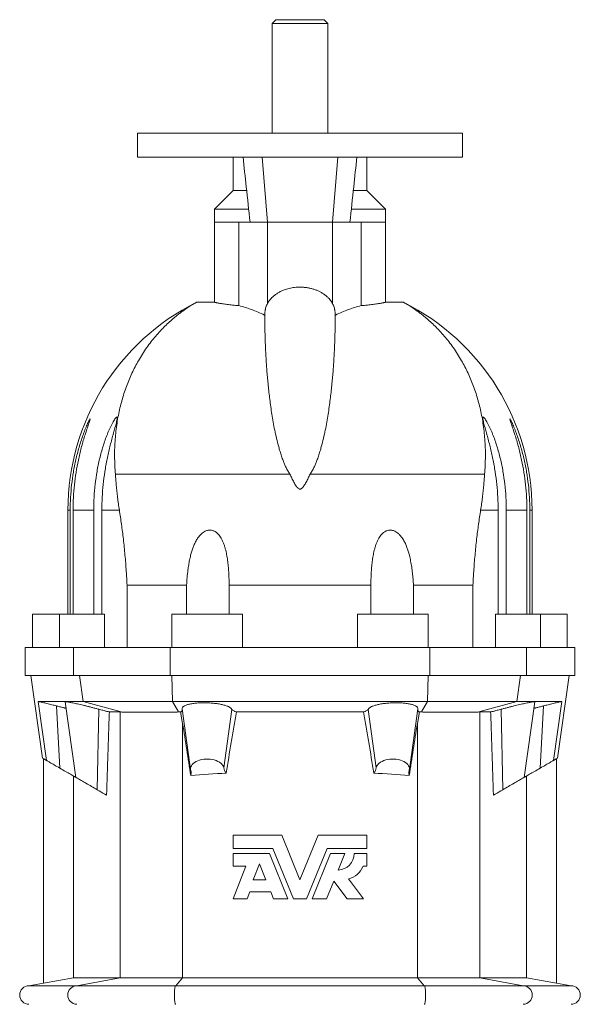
# Model space of a CAD drawing. Header units: millimetres. Extents: x -701 to 697, y 5 to 1881.
# Tile 4 of 6: x -552 to -250, y 1351 to 1881. Entities that reach past the tile are written whole.
import ezdxf

# ---------------------------------------------------------------- set-up
doc = ezdxf.new("R2010")
doc.units = ezdxf.units.MM

msp = doc.modelspace()

# ---------------------------------------------------------------- linework, layer by layer
at = {"color": 7, "linetype": 'Continuous', "lineweight": 15}
for p, q in [((-413.9, 1880.81), (-415.9, 1878.81)), ((-415.9, 1878.81), (-415.9, 1819.81)), ((-390.36, 1878.81), (-415.9, 1878.81)), ((-391.76, 1880.81), (-413.9, 1880.81)), ((-387.9, 1880.81), (-391.76, 1880.81)), ((-385.9, 1878.81), (-390.36, 1878.81)), ((-385.9, 1878.81), (-387.9, 1880.81)), ((-385.9, 1819.81), (-385.9, 1878.81)), ((-488.4, 1819.81), (-488.4, 1806.81)), ((-488.4, 1819.81), (-313.4, 1819.81)), ((-313.4, 1806.81), (-313.4, 1819.81)), ((-488.4, 1806.81), (-313.4, 1806.81)), ((-436.9, 1806.81), (-436.9, 1788.81)), ((-364.9, 1788.81), (-364.9, 1806.81)), ((-436.9, 1788.81), (-446.9, 1778.81)), ((-436.9, 1788.81), (-429.63, 1788.81)), ((-372.15, 1788.81), (-364.9, 1788.81)), ((-354.9, 1778.81), (-364.9, 1788.81)), ((-446.9, 1778.81), (-446.9, 1771.81)), ((-446.9, 1778.81), (-428.58, 1778.81)), ((-373.21, 1778.81), (-354.9, 1778.81)), ((-354.9, 1771.81), (-354.9, 1778.81)), ((-446.9, 1771.81), (-446.9, 1728.75)), ((-433.85, 1726.88), (-433.85, 1771.81)), ((-433.85, 1771.81), (-427.81, 1771.81)), ((-418.45, 1771.81), (-427.81, 1771.81)), ((-383.34, 1771.81), (-418.45, 1771.81)), ((-373.98, 1771.81), (-383.34, 1771.81)), ((-367.94, 1771.81), (-373.98, 1771.81)), ((-367.94, 1726.88), (-367.94, 1771.81)), ((-354.9, 1728.75), (-354.9, 1771.81)), ((-456.67, 1728.68), (-446.9, 1728.75)), ((-345.12, 1728.68), (-354.9, 1728.75)), ((-420.08, 1721.81), (-419.89, 1721.81)), ((-381.71, 1721.81), (-381.9, 1721.81)), ((-500.33, 1636.17), (-406.31, 1636.17)), ((-301.46, 1636.17), (-395.48, 1636.17)), ((-525.9, 1616.81), (-525.9, 1560.81)), ((-524.66, 1560.81), (-524.66, 1616.81)), ((-523.14, 1616.81), (-523.14, 1560.81)), ((-512.01, 1560.81), (-512.01, 1616.81)), ((-507.63, 1616.81), (-507.63, 1560.81)), ((-294.16, 1616.81), (-294.16, 1560.81)), ((-289.78, 1560.81), (-289.78, 1616.81)), ((-278.65, 1616.81), (-278.65, 1560.81)), ((-277.13, 1560.81), (-277.13, 1616.81)), ((-275.9, 1560.81), (-275.9, 1616.81)), ((-494.05, 1576.41), (-462.01, 1576.41)), ((-494.05, 1576.41), (-494.05, 1542.81)), ((-462.01, 1576.41), (-462.01, 1560.81)), ((-439.02, 1560.81), (-439.02, 1576.41)), ((-362.77, 1576.41), (-439.02, 1576.41)), ((-362.77, 1560.81), (-362.77, 1576.41)), ((-307.74, 1576.41), (-339.78, 1576.41)), ((-339.78, 1576.41), (-339.78, 1560.81)), ((-307.74, 1576.41), (-307.74, 1542.81)), ((-544.9, 1560.81), (-544.9, 1542.81)), ((-530.4, 1560.81), (-544.9, 1560.81)), ((-530.4, 1560.81), (-530.4, 1542.81)), ((-506.22, 1560.81), (-530.4, 1560.81)), ((-506.22, 1542.81), (-506.22, 1560.81)), ((-469.9, 1560.81), (-469.9, 1542.81)), ((-431.9, 1560.81), (-469.9, 1560.81)), ((-431.9, 1542.81), (-431.9, 1560.81)), ((-369.9, 1560.81), (-369.9, 1542.81)), ((-369.9, 1560.81), (-331.9, 1560.81)), ((-331.9, 1542.81), (-331.9, 1560.81)), ((-295.57, 1542.81), (-295.57, 1560.81)), ((-295.57, 1560.81), (-271.4, 1560.81)), ((-271.4, 1542.81), (-271.4, 1560.81)), ((-271.4, 1560.81), (-256.9, 1560.81)), ((-256.9, 1542.81), (-256.9, 1560.81)), ((-548.9, 1542.81), (-548.9, 1527.81)), ((-548.9, 1542.81), (-522.94, 1542.81)), ((-470.87, 1542.81), (-522.94, 1542.81)), ((-470.87, 1542.81), (-330.92, 1542.81)), ((-330.92, 1542.81), (-278.85, 1542.81)), ((-252.9, 1542.81), (-278.85, 1542.81)), ((-252.9, 1527.81), (-252.9, 1542.81)), ((-548.9, 1527.81), (-522.94, 1527.81)), ((-545.9, 1527.81), (-539.65, 1483.35)), ((-470.87, 1527.81), (-522.94, 1527.81)), ((-470.87, 1527.81), (-330.92, 1527.81)), ((-330.92, 1527.81), (-278.85, 1527.81)), ((-252.9, 1527.81), (-278.85, 1527.81)), ((-262.14, 1483.35), (-255.9, 1527.81)), ((-541.97, 1513.81), (-517.71, 1513.81)), ((-521.69, 1472.98), (-527.4, 1513.6)), ((-517.71, 1513.81), (-469.65, 1513.81)), ((-332.14, 1513.81), (-469.65, 1513.81)), ((-284.08, 1513.81), (-332.14, 1513.81)), ((-259.82, 1513.81), (-284.08, 1513.81)), ((-280.1, 1472.98), (-274.39, 1513.6)), ((-497.74, 1508.18), (-503.57, 1508.18)), ((-497.2, 1508.16), (-497.74, 1508.18)), ((-465.2, 1508.17), (-466.31, 1508.16)), ((-465.2, 1508.17), (-464.12, 1501.88)), ((-459.79, 1477.23), (-464.37, 1509.87)), ((-435.1, 1508.18), (-366.69, 1508.18)), ((-342, 1477.23), (-337.42, 1509.87)), ((-336.59, 1508.17), (-337.67, 1501.88)), ((-336.59, 1508.17), (-335.48, 1508.16)), ((-304.59, 1508.16), (-304.05, 1508.18)), ((-304.05, 1508.18), (-298.22, 1508.18)), ((-539.1, 1483.03), (-539.1, 1362.18)), ((-262.7, 1483.03), (-262.7, 1362.18)), ((-522.86, 1365.04), (-522.86, 1473.66)), ((-459.79, 1477.23), (-459.59, 1475.86)), ((-342, 1477.23), (-342.2, 1475.86)), ((-278.93, 1365.04), (-278.93, 1473.66)), ((-410.67, 1441.81), (-436.9, 1441.81)), ((-436.9, 1441.81), (-436.9, 1434.7)), ((-400.9, 1417.81), (-410.67, 1441.81)), ((-391.12, 1441.81), (-400.9, 1417.81)), ((-364.9, 1441.81), (-391.12, 1441.81)), ((-364.9, 1434.7), (-364.9, 1441.81)), ((-436.9, 1434.7), (-415.54, 1434.7)), ((-417.39, 1431.96), (-436.9, 1431.96)), ((-436.9, 1431.96), (-436.9, 1425.1)), ((-407.44, 1407.53), (-417.39, 1431.96)), ((-415.54, 1434.7), (-404.48, 1407.53)), ((-397.31, 1407.53), (-386.25, 1434.7)), ((-384.4, 1431.96), (-394.35, 1407.53)), ((-386.25, 1434.7), (-364.9, 1434.7)), ((-376.72, 1431.96), (-384.4, 1431.96)), ((-380.35, 1423.05), (-376.72, 1431.96)), ((-364.9, 1431.96), (-371.75, 1431.96)), ((-364.9, 1425.1), (-364.9, 1431.96)), ((-422.79, 1426.34), (-426.06, 1417.81)), ((-419.31, 1417.81), (-422.79, 1426.34)), ((-430.15, 1425.1), (-436.9, 1407.53)), ((-436.9, 1425.1), (-430.15, 1425.1)), ((-366.95, 1425.1), (-364.9, 1425.1)), ((-426.06, 1417.81), (-419.31, 1417.81)), ((-386.67, 1407.53), (-382.76, 1417.13)), ((-382.76, 1417.13), (-375.52, 1407.53)), ((-366.61, 1407.53), (-374.8, 1418.39)), ((-429.27, 1407.53), (-427.83, 1411.3)), ((-427.83, 1411.3), (-416.66, 1411.3)), ((-416.66, 1411.3), (-415.12, 1407.53)), ((-436.9, 1407.53), (-429.27, 1407.53)), ((-415.12, 1407.53), (-407.44, 1407.53)), ((-404.48, 1407.53), (-397.31, 1407.53)), ((-394.35, 1407.53), (-386.67, 1407.53)), ((-375.52, 1407.53), (-366.61, 1407.53)), ((-539.1, 1362.19), (-546.9, 1360.81)), ((-539.1, 1362.18), (-522.86, 1365.04)), ((-522.86, 1365.04), (-497.74, 1365.04)), ((-497.74, 1365.04), (-464.12, 1365.04)), ((-464.12, 1365.04), (-337.67, 1365.04)), ((-304.05, 1365.04), (-337.67, 1365.04)), ((-278.93, 1365.04), (-304.05, 1365.04)), ((-262.7, 1362.18), (-278.93, 1365.04)), ((-254.9, 1360.81), (-262.69, 1362.19)), ((-546.9, 1360.81), (-521.09, 1360.81)), ((-467.8, 1360.81), (-521.09, 1360.81)), ((-333.99, 1360.81), (-467.8, 1360.81)), ((-333.99, 1360.81), (-280.7, 1360.81)), ((-254.9, 1360.81), (-280.7, 1360.81))]:
    msp.add_line(p, q, dxfattribs=at)
at = {"color": 8, "linetype": 'Continuous', "lineweight": 0}
for p, q in [((-421.28, 1806.81), (-418.45, 1771.81)), ((-380.51, 1806.81), (-383.34, 1771.81)), ((-433.85, 1771.81), (-446.9, 1771.81)), ((-418.45, 1727.99), (-418.45, 1771.81)), ((-383.34, 1727.99), (-383.34, 1771.81)), ((-367.94, 1771.81), (-354.9, 1771.81)), ((-524.66, 1616.81), (-525.9, 1616.81)), ((-523.14, 1616.81), (-512.01, 1616.81)), ((-507.63, 1616.81), (-498.19, 1616.81)), ((-294.16, 1616.81), (-303.6, 1616.81)), ((-278.65, 1616.81), (-289.78, 1616.81)), ((-277.13, 1616.81), (-275.9, 1616.81)), ((-522.94, 1542.81), (-522.94, 1527.81)), ((-470.87, 1542.81), (-470.87, 1527.81)), ((-330.92, 1542.81), (-330.92, 1527.81)), ((-278.85, 1542.81), (-278.85, 1527.81)), ((-517.71, 1513.81), (-519.62, 1527.81)), ((-469.65, 1513.81), (-469.96, 1527.81)), ((-332.14, 1513.81), (-331.83, 1527.81)), ((-284.08, 1513.81), (-282.17, 1527.81)), ((-537.53, 1482.13), (-541.97, 1513.81)), ((-530.26, 1477.93), (-532.12, 1511.44)), ((-497.2, 1508.16), (-517.71, 1513.81)), ((-466.31, 1508.16), (-469.65, 1513.81)), ((-335.48, 1508.16), (-332.14, 1513.81)), ((-304.59, 1508.16), (-284.08, 1513.81)), ((-271.53, 1477.93), (-269.67, 1511.44)), ((-264.26, 1482.13), (-259.82, 1513.81)), ((-510.12, 1466.3), (-509.29, 1509.62)), ((-497.74, 1365.04), (-497.74, 1508.18)), ((-442, 1478.06), (-437.63, 1509.59)), ((-359.79, 1478.06), (-364.16, 1509.59)), ((-304.05, 1365.04), (-304.05, 1508.18)), ((-291.67, 1466.3), (-292.5, 1509.62)), ((-464.12, 1365.04), (-464.12, 1501.88)), ((-337.67, 1365.04), (-337.67, 1501.88)), ((-497.74, 1365.04), (-521.09, 1360.81)), ((-464.12, 1365.04), (-467.8, 1360.81)), ((-337.67, 1365.04), (-333.99, 1360.81)), ((-304.05, 1365.04), (-280.7, 1360.81))]:
    msp.add_line(p, q, dxfattribs=at)
at = {"color": 7, "linetype": 'Continuous', "lineweight": 15, "flags": 128}
for points in [[(-537.53, 1482.13), (-538.88, 1482.91), (-539.56, 1483.3), (-539.65, 1483.35)], [(-537.53, 1482.13), (-537.44, 1482.07), (-537.28, 1481.98), (-537.06, 1481.86), (-536.78, 1481.69), (-536.43, 1481.5), (-536.03, 1481.26), (-535.57, 1481), (-535.06, 1480.7), (-534.49, 1480.38), (-533.88, 1480.02), (-533.23, 1479.65), (-532.54, 1479.25), (-531.81, 1478.82), (-531.05, 1478.39), (-530.26, 1477.93)], [(-264.26, 1482.13), (-264.35, 1482.07), (-264.51, 1481.98), (-264.73, 1481.86), (-265.01, 1481.69), (-265.36, 1481.5), (-265.76, 1481.26), (-266.22, 1481), (-266.73, 1480.7), (-267.3, 1480.38), (-267.91, 1480.02), (-268.56, 1479.65), (-269.26, 1479.25), (-269.98, 1478.82), (-270.74, 1478.39), (-271.53, 1477.93)], [(-264.26, 1482.13), (-262.91, 1482.91), (-262.23, 1483.3), (-262.14, 1483.35)], [(-530.26, 1477.93), (-529.45, 1477.46), (-528.65, 1477), (-527.89, 1476.56), (-527.15, 1476.14), (-526.45, 1475.73), (-525.79, 1475.35), (-525.16, 1474.99), (-524.59, 1474.66), (-524.05, 1474.35), (-523.57, 1474.07), (-523.14, 1473.82), (-522.76, 1473.6), (-522.44, 1473.41), (-522.17, 1473.26), (-521.96, 1473.14), (-521.81, 1473.05), (-521.72, 1473), (-521.69, 1472.98)], [(-271.53, 1477.93), (-272.35, 1477.46), (-273.14, 1477), (-273.9, 1476.56), (-274.64, 1476.14), (-275.34, 1475.73), (-276, 1475.35), (-276.63, 1474.99), (-277.21, 1474.66), (-277.74, 1474.35), (-278.22, 1474.07), (-278.65, 1473.82), (-279.03, 1473.6), (-279.35, 1473.41), (-279.62, 1473.26), (-279.83, 1473.14), (-279.98, 1473.05), (-280.07, 1473), (-280.1, 1472.98)], [(-521.69, 1472.98), (-521.66, 1472.97), (-521.56, 1472.91), (-521.41, 1472.82), (-521.19, 1472.7), (-520.91, 1472.54), (-520.58, 1472.34), (-520.19, 1472.12), (-519.75, 1471.86), (-519.26, 1471.58), (-518.72, 1471.27), (-518.13, 1470.93), (-517.51, 1470.57), (-516.85, 1470.19), (-516.17, 1469.79), (-515.45, 1469.38), (-514.72, 1468.96), (-513.96, 1468.52), (-513.2, 1468.08), (-512.43, 1467.64), (-511.65, 1467.19), (-510.88, 1466.74), (-510.12, 1466.3)], [(-280.1, 1472.98), (-280.13, 1472.97), (-280.23, 1472.91), (-280.38, 1472.82), (-280.6, 1472.7), (-280.88, 1472.54), (-281.21, 1472.34), (-281.6, 1472.12), (-282.04, 1471.86), (-282.53, 1471.58), (-283.07, 1471.27), (-283.66, 1470.93), (-284.28, 1470.57), (-284.94, 1470.19), (-285.62, 1469.79), (-286.34, 1469.38), (-287.07, 1468.96), (-287.83, 1468.52), (-288.59, 1468.08), (-289.36, 1467.64), (-290.14, 1467.19), (-290.91, 1466.74), (-291.67, 1466.3)], [(-510.12, 1466.3), (-509.12, 1465.72), (-508.1, 1465.14), (-507.08, 1464.55), (-506.06, 1463.96), (-505.04, 1463.37)], [(-291.67, 1466.3), (-292.67, 1465.72), (-293.69, 1465.14), (-294.71, 1464.55), (-295.73, 1463.96), (-296.75, 1463.37)]]:
    msp.add_lwpolyline(points, dxfattribs=at)
at = {"color": 8, "linetype": 'Continuous', "lineweight": 0, "flags": 128}
for points in [[(-467.8, 1360.81), (-467.89, 1360.78), (-467.98, 1360.67), (-468.07, 1360.49), (-468.15, 1360.24), (-468.23, 1359.93), (-468.3, 1359.56), (-468.37, 1359.13), (-468.43, 1358.65), (-468.47, 1358.14), (-468.51, 1357.59), (-468.54, 1357.01), (-468.56, 1356.42), (-468.56, 1355.81), (-468.56, 1355.21), (-468.54, 1354.62), (-468.51, 1354.04), (-468.47, 1353.49), (-468.43, 1352.97), (-468.37, 1352.5), (-468.3, 1352.07), (-468.23, 1351.7), (-468.15, 1351.39), (-468.07, 1351.14), (-467.98, 1350.96), (-467.89, 1350.85), (-467.8, 1350.81)], [(-333.99, 1360.81), (-333.9, 1360.78), (-333.81, 1360.67), (-333.72, 1360.49), (-333.64, 1360.24), (-333.56, 1359.93), (-333.49, 1359.56), (-333.42, 1359.13), (-333.36, 1358.65), (-333.32, 1358.14), (-333.28, 1357.59), (-333.25, 1357.01), (-333.23, 1356.42), (-333.23, 1355.81), (-333.23, 1355.21), (-333.25, 1354.62), (-333.28, 1354.04), (-333.32, 1353.49), (-333.36, 1352.97), (-333.42, 1352.5), (-333.49, 1352.07), (-333.56, 1351.7), (-333.64, 1351.39), (-333.72, 1351.14), (-333.81, 1350.96), (-333.9, 1350.85), (-333.99, 1350.81)]]:
    msp.add_lwpolyline(points, dxfattribs=at)
at = {"color": 7, "linetype": 'Continuous', "lineweight": 15}
for centre, radius, start, end in [((-400.9, 1616.81), 125, 116.5024, 180), ((-400.9, 1616.81), 125, 0, 63.4976), ((-380.67, 1431.96), 8.91, 272.0523, 0), ((-377.04, 1428.96), 10.8, 281.9911, 339.0752), ((-546.9, 1355.81), 5, 90, 270), ((-254.9, 1355.81), 5, 270, 90)]:
    msp.add_arc(centre, radius, start, end, dxfattribs=at)
at = {"color": 8, "linetype": 'Continuous', "lineweight": 0}
for centre, start, end in [((-520.99, 1355.81), 91.2155, 268.7845), ((-280.8, 1355.81), 271.2155, 88.7845)]:
    msp.add_arc(centre, 5, start, end, dxfattribs=at)
at = {"color": 7, "linetype": 'Continuous', "lineweight": 15}
for centre, major_axis, ratio, start_param, end_param in [((-450.9, 1477.65), (8.92, 0), 0.57926, 0.0811, 3.222823), ((-350.9, 1477.65), (8.92, 0), 0.57926, 6.201955, 9.343678), ((-472.9, 1475.24), (13.34, 0), 0.57926, 6.112977, 6.364416), ((-400.9, 1237.91), (413, 0), 0.57735, 1.667127, 1.713772), ((-429.18, 1478.67), (12.86, 0), 0.57926, 3.222692, 3.617353), ((-372.61, 1478.67), (12.86, 0), 0.57926, 5.807425, 6.202086), ((-400.9, 1237.91), (413, 0), 0.57735, 1.427821, 1.474466), ((-328.9, 1475.24), (13.34, 0), 0.57926, 3.060362, 3.311801)]:
    msp.add_ellipse(centre, major_axis=major_axis, ratio=ratio, start_param=start_param, end_param=end_param, dxfattribs=at)
for points, knots in [([(-431.57, 1806.81), (-430.99, 1801.5), (-429.72, 1789.84), (-428.48, 1778.17), (-427.81, 1771.81)], [0, 0, 0, 0, 0.455301, 1, 1, 1, 1]), ([(-370.22, 1806.81), (-370.8, 1801.5), (-372.08, 1789.84), (-373.31, 1778.17), (-373.98, 1771.81)], [0, 0, 0, 0, 0.455301, 1, 1, 1, 1]), ([(-418.45, 1727.99), (-418.23, 1728.36), (-417.8, 1729.1), (-416.99, 1730.18), (-416.05, 1731.21), (-414.97, 1732.2), (-413.73, 1733.14), (-412.31, 1734.02), (-410.7, 1734.84), (-409.1, 1735.48), (-407.54, 1735.96), (-406.07, 1736.32), (-404.55, 1736.59), (-403.17, 1736.75), (-401.95, 1736.83), (-400.64, 1736.85), (-399.06, 1736.8), (-397.26, 1736.6), (-395.51, 1736.28), (-393.83, 1735.85), (-392.24, 1735.31), (-390.72, 1734.66), (-389.28, 1733.91), (-387.95, 1733.06), (-386.75, 1732.14), (-385.69, 1731.16), (-384.77, 1730.15), (-383.98, 1729.09), (-383.55, 1728.35), (-383.34, 1727.99)], [0, 0, 0, 0, 0.039702, 0.079601, 0.119531, 0.159363, 0.199009, 0.241831, 0.284761, 0.327544, 0.359864, 0.392334, 0.424787, 0.457082, 0.478541, 0.5, 0.537345, 0.574826, 0.612184, 0.649388, 0.686708, 0.723936, 0.763698, 0.803562, 0.84335, 0.882442, 0.921651, 0.960881, 1, 1, 1, 1]), ([(-456.67, 1728.68), (-456.81, 1728.6), (-457.1, 1728.46), (-457.77, 1728.08), (-458.61, 1727.59), (-459.62, 1726.97), (-460.81, 1726.21), (-462.16, 1725.31), (-463.66, 1724.26), (-465.27, 1723.08), (-466.97, 1721.77), (-468.93, 1720.17), (-471.15, 1718.23), (-473.62, 1715.9), (-476.12, 1713.34), (-478.61, 1710.56), (-481.07, 1707.55), (-483.47, 1704.32), (-485.78, 1700.87), (-487.88, 1697.41), (-489.76, 1693.96), (-491.42, 1690.57), (-492.99, 1687.04), (-494.43, 1683.36), (-495.74, 1679.6), (-496.89, 1675.76), (-497.9, 1671.85), (-498.77, 1667.82), (-499.49, 1663.68), (-500.06, 1659.4), (-500.48, 1654.98), (-500.73, 1650.43), (-500.79, 1645.77), (-500.68, 1641.02), (-500.45, 1637.78), (-500.33, 1636.17)], [0, 0, 0, 0, 0.026591, 0.053206, 0.079831, 0.10645, 0.133045, 0.16033, 0.18763, 0.214938, 0.242244, 0.269535, 0.305431, 0.341342, 0.377254, 0.413152, 0.449047, 0.484956, 0.520865, 0.556759, 0.586934, 0.617124, 0.647319, 0.677507, 0.70768, 0.736591, 0.765518, 0.794449, 0.823374, 0.852283, 0.881813, 0.911365, 0.940923, 0.970472, 1, 1, 1, 1]), ([(-433.85, 1726.88), (-434.43, 1726.94), (-435.6, 1727.05), (-437.21, 1727.22), (-438.74, 1727.39), (-440.16, 1727.56), (-441.47, 1727.73), (-442.63, 1727.89), (-443.65, 1728.05), (-444.53, 1728.19), (-445.28, 1728.32), (-445.9, 1728.44), (-446.38, 1728.55), (-446.69, 1728.63), (-446.86, 1728.7), (-446.88, 1728.73), (-446.9, 1728.75)], [0, 0, 0, 0, 0.07185, 0.143755, 0.215604, 0.289535, 0.363527, 0.437457, 0.509311, 0.581219, 0.653072, 0.727029, 0.801046, 0.875003, 0.937427, 1, 1, 1, 1]), ([(-418.45, 1727.99), (-418.59, 1727.7), (-418.88, 1727.13), (-419.26, 1726.09), (-419.52, 1725.11), (-419.68, 1724.24), (-419.78, 1723.51), (-419.86, 1722.7), (-419.88, 1722.11), (-419.89, 1721.81)], [0, 0, 0, 0, 0.188076, 0.37944, 0.567893, 0.665591, 0.763272, 0.880713, 1, 1, 1, 1]), ([(-383.34, 1727.99), (-383.2, 1727.7), (-382.91, 1727.13), (-382.53, 1726.09), (-382.27, 1725.11), (-382.11, 1724.24), (-382.01, 1723.51), (-381.93, 1722.7), (-381.91, 1722.11), (-381.9, 1721.81)], [0, 0, 0, 0, 0.188076, 0.37944, 0.567893, 0.665591, 0.763272, 0.880713, 1, 1, 1, 1]), ([(-367.94, 1726.88), (-367.36, 1726.94), (-366.19, 1727.05), (-364.58, 1727.22), (-363.05, 1727.39), (-361.63, 1727.56), (-360.32, 1727.73), (-359.16, 1727.89), (-358.14, 1728.05), (-357.26, 1728.19), (-356.51, 1728.32), (-355.89, 1728.44), (-355.41, 1728.55), (-355.1, 1728.63), (-354.93, 1728.7), (-354.91, 1728.73), (-354.9, 1728.75)], [0, 0, 0, 0, 0.07185, 0.143755, 0.215604, 0.289535, 0.363527, 0.437457, 0.509311, 0.581219, 0.653072, 0.727029, 0.801046, 0.875003, 0.937427, 1, 1, 1, 1]), ([(-345.12, 1728.68), (-344.98, 1728.6), (-344.69, 1728.46), (-344.02, 1728.08), (-343.18, 1727.59), (-342.17, 1726.97), (-340.98, 1726.21), (-339.63, 1725.31), (-338.13, 1724.26), (-336.52, 1723.08), (-334.82, 1721.77), (-332.86, 1720.17), (-330.64, 1718.23), (-328.17, 1715.9), (-325.67, 1713.34), (-323.18, 1710.56), (-320.72, 1707.55), (-318.32, 1704.32), (-316.01, 1700.87), (-313.91, 1697.41), (-312.04, 1693.96), (-310.37, 1690.57), (-308.8, 1687.04), (-307.36, 1683.36), (-306.05, 1679.6), (-304.9, 1675.76), (-303.89, 1671.85), (-303.02, 1667.82), (-302.3, 1663.68), (-301.73, 1659.4), (-301.31, 1654.98), (-301.06, 1650.43), (-301, 1645.77), (-301.11, 1641.02), (-301.34, 1637.78), (-301.46, 1636.17)], [0, 0, 0, 0, 0.026591, 0.053206, 0.079831, 0.10645, 0.133045, 0.16033, 0.18763, 0.214938, 0.242244, 0.269535, 0.305431, 0.341342, 0.377254, 0.413152, 0.449047, 0.484956, 0.520865, 0.556759, 0.586934, 0.617124, 0.647319, 0.677507, 0.70768, 0.736591, 0.765518, 0.794449, 0.823374, 0.852283, 0.881813, 0.911365, 0.940923, 0.970472, 1, 1, 1, 1]), ([(-420.08, 1721.81), (-421.22, 1722.36), (-423.49, 1723.45), (-426.93, 1724.8), (-430.38, 1725.98), (-432.69, 1726.58), (-433.85, 1726.88)], [0, 0, 0, 0, 0.249718, 0.499436, 0.749717, 1, 1, 1, 1]), ([(-381.71, 1721.81), (-380.57, 1722.36), (-378.3, 1723.45), (-374.86, 1724.8), (-371.41, 1725.98), (-369.1, 1726.58), (-367.94, 1726.88)], [0, 0, 0, 0, 0.249718, 0.499436, 0.749717, 1, 1, 1, 1]), ([(-406.31, 1636.17), (-406.7, 1636.76), (-407.48, 1637.94), (-408.42, 1639.77), (-409.25, 1641.61), (-410.07, 1643.67), (-410.89, 1645.95), (-411.68, 1648.44), (-412.59, 1651.61), (-413.56, 1655.44), (-414.53, 1659.88), (-415.35, 1664.2), (-416.05, 1668.41), (-416.66, 1672.49), (-417.19, 1676.45), (-417.64, 1680.27), (-418.04, 1684.03), (-418.39, 1687.7), (-418.69, 1691.28), (-418.94, 1694.71), (-419.15, 1697.98), (-419.33, 1701.08), (-419.47, 1704.02), (-419.59, 1706.8), (-419.68, 1709.43), (-419.75, 1711.9), (-419.8, 1714.22), (-419.84, 1716.38), (-419.87, 1718.37), (-419.89, 1720.2), (-419.89, 1721.28), (-419.89, 1721.81)], [0, 0, 0, 0, 0.015171, 0.030369, 0.04559, 0.060793, 0.081513, 0.10224, 0.122965, 0.161677, 0.200409, 0.239148, 0.277869, 0.316545, 0.355232, 0.39392, 0.432597, 0.473121, 0.513656, 0.554191, 0.594715, 0.63495, 0.675202, 0.715459, 0.755711, 0.795947, 0.836746, 0.877562, 0.918384, 0.959201, 1, 1, 1, 1]), ([(-395.48, 1636.17), (-395.09, 1636.76), (-394.31, 1637.94), (-393.37, 1639.77), (-392.54, 1641.61), (-391.72, 1643.67), (-390.9, 1645.95), (-390.11, 1648.44), (-389.2, 1651.61), (-388.23, 1655.44), (-387.26, 1659.88), (-386.44, 1664.2), (-385.74, 1668.41), (-385.13, 1672.49), (-384.6, 1676.45), (-384.15, 1680.27), (-383.75, 1684.03), (-383.4, 1687.7), (-383.1, 1691.28), (-382.85, 1694.71), (-382.64, 1697.98), (-382.46, 1701.08), (-382.32, 1704.02), (-382.2, 1706.8), (-382.11, 1709.43), (-382.04, 1711.9), (-381.99, 1714.22), (-381.95, 1716.38), (-381.92, 1718.37), (-381.9, 1720.2), (-381.9, 1721.28), (-381.9, 1721.81)], [0, 0, 0, 0, 0.015171, 0.030369, 0.04559, 0.060793, 0.081513, 0.10224, 0.122965, 0.161677, 0.200409, 0.239148, 0.277869, 0.316545, 0.355232, 0.39392, 0.432597, 0.473121, 0.513656, 0.554191, 0.594715, 0.63495, 0.675202, 0.715459, 0.755711, 0.795947, 0.836746, 0.877562, 0.918384, 0.959201, 1, 1, 1, 1]), ([(-524.66, 1616.81), (-524.66, 1619.1), (-524.6, 1621.39), (-524.34, 1625.95), (-524.15, 1628.22), (-523.65, 1632.75), (-523.34, 1635.01), (-522.58, 1639.52), (-522.13, 1641.77), (-521.12, 1646.21), (-520.55, 1648.41), (-519.61, 1651.67), (-519.28, 1652.75), (-518.59, 1654.88), (-518.23, 1655.93), (-517.68, 1657.48), (-517.49, 1657.99), (-517.11, 1659), (-516.92, 1659.5), (-516.34, 1660.97), (-515.95, 1661.91), (-515.38, 1663.21), (-515.19, 1663.63), (-514.92, 1664.21), (-514.83, 1664.39), (-514.66, 1664.74), (-514.58, 1664.9), (-514.35, 1665.35), (-514.21, 1665.6), (-514.06, 1665.84), (-514.01, 1665.9), (-513.95, 1665.98), (-513.92, 1665.99), (-513.89, 1665.97), (-513.89, 1665.93), (-513.91, 1665.81), (-513.92, 1665.73), (-514, 1665.42), (-514.08, 1665.15), (-514.24, 1664.66), (-514.3, 1664.48), (-514.42, 1664.12), (-514.48, 1663.93), (-514.68, 1663.33), (-514.83, 1662.91), (-515.28, 1661.57), (-515.6, 1660.62), (-516.25, 1658.67), (-516.58, 1657.65), (-517.22, 1655.58), (-517.54, 1654.53), (-518.14, 1652.42), (-518.44, 1651.36), (-519.29, 1648.14), (-519.81, 1645.97), (-520.74, 1641.58), (-521.16, 1639.36), (-521.88, 1634.88), (-522.18, 1632.63), (-522.66, 1628.13), (-522.84, 1625.87), (-523.08, 1621.35), (-523.14, 1619.08), (-523.14, 1616.81)], [0, 0, 0, 0, 0.0625, 0.0625, 0.125, 0.125, 0.1875, 0.1875, 0.25, 0.25, 0.3125, 0.3125, 0.34375, 0.34375, 0.375, 0.375, 0.390625, 0.390625, 0.40625, 0.40625, 0.4375, 0.4375, 0.453125, 0.453125, 0.460938, 0.460938, 0.46875, 0.46875, 0.484375, 0.484375, 0.492188, 0.492188, 0.5, 0.5, 0.507813, 0.507813, 0.515625, 0.515625, 0.53125, 0.53125, 0.539063, 0.539063, 0.546875, 0.546875, 0.5625, 0.5625, 0.59375, 0.59375, 0.625, 0.625, 0.65625, 0.65625, 0.6875, 0.6875, 0.75, 0.75, 0.8125, 0.8125, 0.875, 0.875, 0.9375, 0.9375, 1, 1, 1, 1]), ([(-512.01, 1616.81), (-512.01, 1619.15), (-511.95, 1621.48), (-511.69, 1626.12), (-511.49, 1628.44), (-510.96, 1633.06), (-510.63, 1635.36), (-509.83, 1639.95), (-509.36, 1642.24), (-508.27, 1646.77), (-507.66, 1649.01), (-506.62, 1652.32), (-506.26, 1653.42), (-505.49, 1655.59), (-505.09, 1656.66), (-504.45, 1658.24), (-504.24, 1658.76), (-503.8, 1659.8), (-503.58, 1660.3), (-502.9, 1661.79), (-502.43, 1662.75), (-501.72, 1664.08), (-501.48, 1664.5), (-501.02, 1665.29), (-500.79, 1665.65), (-500.46, 1666.11), (-500.36, 1666.24), (-500.16, 1666.49), (-500.07, 1666.59), (-499.89, 1666.76), (-499.81, 1666.82), (-499.67, 1666.9), (-499.61, 1666.91), (-499.52, 1666.89), (-499.48, 1666.85), (-499.42, 1666.73), (-499.41, 1666.65), (-499.39, 1666.34), (-499.41, 1666.06), (-499.51, 1665.4), (-499.59, 1665.02), (-499.77, 1664.22), (-499.88, 1663.78), (-500.22, 1662.43), (-500.49, 1661.46), (-500.9, 1659.97), (-501.04, 1659.46), (-501.33, 1658.43), (-501.47, 1657.9), (-501.91, 1656.32), (-502.19, 1655.26), (-502.75, 1653.11), (-503.03, 1652.03), (-503.83, 1648.75), (-504.33, 1646.54), (-505.25, 1642.04), (-505.66, 1639.77), (-506.36, 1635.21), (-506.66, 1632.93), (-507.14, 1628.35), (-507.33, 1626.05), (-507.57, 1621.44), (-507.63, 1619.13), (-507.63, 1616.81)], [0, 0, 0, 0, 0.0625, 0.0625, 0.125, 0.125, 0.1875, 0.1875, 0.25, 0.25, 0.3125, 0.3125, 0.34375, 0.34375, 0.375, 0.375, 0.390625, 0.390625, 0.40625, 0.40625, 0.4375, 0.4375, 0.453125, 0.453125, 0.46875, 0.46875, 0.476562, 0.476562, 0.484375, 0.484375, 0.492187, 0.492187, 0.5, 0.5, 0.507812, 0.507812, 0.515625, 0.515625, 0.53125, 0.53125, 0.546875, 0.546875, 0.5625, 0.5625, 0.59375, 0.59375, 0.609375, 0.609375, 0.625, 0.625, 0.65625, 0.65625, 0.6875, 0.6875, 0.75, 0.75, 0.8125, 0.8125, 0.875, 0.875, 0.9375, 0.9375, 1, 1, 1, 1]), ([(-289.78, 1616.81), (-289.78, 1619.15), (-289.84, 1621.48), (-290.1, 1626.12), (-290.3, 1628.44), (-290.83, 1633.06), (-291.16, 1635.36), (-291.96, 1639.95), (-292.43, 1642.24), (-293.52, 1646.77), (-294.13, 1649.01), (-295.17, 1652.32), (-295.53, 1653.42), (-296.3, 1655.59), (-296.7, 1656.66), (-297.34, 1658.24), (-297.55, 1658.76), (-297.99, 1659.8), (-298.21, 1660.3), (-298.89, 1661.79), (-299.36, 1662.75), (-300.07, 1664.08), (-300.31, 1664.5), (-300.77, 1665.29), (-301.01, 1665.65), (-301.33, 1666.11), (-301.43, 1666.24), (-301.63, 1666.49), (-301.72, 1666.59), (-301.9, 1666.76), (-301.98, 1666.82), (-302.12, 1666.9), (-302.18, 1666.91), (-302.28, 1666.89), (-302.31, 1666.85), (-302.37, 1666.73), (-302.38, 1666.65), (-302.41, 1666.34), (-302.38, 1666.06), (-302.28, 1665.4), (-302.2, 1665.02), (-302.02, 1664.22), (-301.91, 1663.78), (-301.57, 1662.43), (-301.3, 1661.46), (-300.89, 1659.97), (-300.75, 1659.46), (-300.46, 1658.43), (-300.32, 1657.9), (-299.88, 1656.32), (-299.6, 1655.26), (-299.04, 1653.11), (-298.76, 1652.03), (-297.96, 1648.75), (-297.46, 1646.54), (-296.54, 1642.04), (-296.13, 1639.77), (-295.43, 1635.21), (-295.13, 1632.93), (-294.65, 1628.35), (-294.46, 1626.05), (-294.22, 1621.44), (-294.16, 1619.13), (-294.16, 1616.81)], [0, 0, 0, 0, 0.0625, 0.0625, 0.125, 0.125, 0.1875, 0.1875, 0.25, 0.25, 0.3125, 0.3125, 0.34375, 0.34375, 0.375, 0.375, 0.390625, 0.390625, 0.40625, 0.40625, 0.4375, 0.4375, 0.453125, 0.453125, 0.46875, 0.46875, 0.476562, 0.476562, 0.484375, 0.484375, 0.492187, 0.492187, 0.5, 0.5, 0.507812, 0.507812, 0.515625, 0.515625, 0.53125, 0.53125, 0.546875, 0.546875, 0.5625, 0.5625, 0.59375, 0.59375, 0.609375, 0.609375, 0.625, 0.625, 0.65625, 0.65625, 0.6875, 0.6875, 0.75, 0.75, 0.8125, 0.8125, 0.875, 0.875, 0.9375, 0.9375, 1, 1, 1, 1]), ([(-277.13, 1616.81), (-277.13, 1619.1), (-277.19, 1621.39), (-277.45, 1625.95), (-277.64, 1628.22), (-278.14, 1632.75), (-278.45, 1635.01), (-279.21, 1639.52), (-279.66, 1641.77), (-280.67, 1646.21), (-281.24, 1648.41), (-282.18, 1651.67), (-282.51, 1652.75), (-283.2, 1654.88), (-283.56, 1655.93), (-284.11, 1657.48), (-284.3, 1657.99), (-284.68, 1659), (-284.87, 1659.5), (-285.45, 1660.97), (-285.84, 1661.91), (-286.41, 1663.21), (-286.6, 1663.63), (-286.87, 1664.21), (-286.96, 1664.39), (-287.13, 1664.74), (-287.21, 1664.9), (-287.44, 1665.35), (-287.58, 1665.6), (-287.73, 1665.84), (-287.78, 1665.9), (-287.85, 1665.98), (-287.87, 1665.99), (-287.9, 1665.97), (-287.9, 1665.93), (-287.88, 1665.81), (-287.87, 1665.73), (-287.79, 1665.42), (-287.71, 1665.15), (-287.55, 1664.66), (-287.49, 1664.48), (-287.37, 1664.12), (-287.31, 1663.93), (-287.11, 1663.33), (-286.96, 1662.91), (-286.51, 1661.57), (-286.19, 1660.62), (-285.54, 1658.67), (-285.21, 1657.65), (-284.57, 1655.58), (-284.25, 1654.53), (-283.65, 1652.42), (-283.35, 1651.36), (-282.5, 1648.14), (-281.98, 1645.97), (-281.05, 1641.58), (-280.63, 1639.36), (-279.91, 1634.88), (-279.61, 1632.63), (-279.13, 1628.13), (-278.95, 1625.87), (-278.71, 1621.35), (-278.65, 1619.08), (-278.65, 1616.81)], [0, 0, 0, 0, 0.0625, 0.0625, 0.125, 0.125, 0.1875, 0.1875, 0.25, 0.25, 0.3125, 0.3125, 0.34375, 0.34375, 0.375, 0.375, 0.390625, 0.390625, 0.40625, 0.40625, 0.4375, 0.4375, 0.453125, 0.453125, 0.460937, 0.460937, 0.46875, 0.46875, 0.484375, 0.484375, 0.492187, 0.492187, 0.5, 0.5, 0.507812, 0.507812, 0.515625, 0.515625, 0.53125, 0.53125, 0.539062, 0.539062, 0.546875, 0.546875, 0.5625, 0.5625, 0.59375, 0.59375, 0.625, 0.625, 0.65625, 0.65625, 0.6875, 0.6875, 0.75, 0.75, 0.8125, 0.8125, 0.875, 0.875, 0.9375, 0.9375, 1, 1, 1, 1]), ([(-500.33, 1636.17), (-500.27, 1635.17), (-500.14, 1633.18), (-499.87, 1630.08), (-499.56, 1626.89), (-499.18, 1623.61), (-498.73, 1620.26), (-498.37, 1617.96), (-498.19, 1616.81)], [0, 0, 0, 0, 0.165726, 0.331503, 0.497228, 0.664802, 0.832429, 1, 1, 1, 1]), ([(-406.31, 1636.17), (-405.98, 1635.46), (-405.64, 1634.75), (-404.94, 1633.32), (-404.58, 1632.6), (-404, 1631.52), (-403.8, 1631.16), (-403.38, 1630.44), (-403.15, 1630.09), (-402.79, 1629.56), (-402.66, 1629.39), (-402.39, 1629.06), (-402.24, 1628.89), (-401.92, 1628.58), (-401.74, 1628.44), (-401.43, 1628.27), (-401.32, 1628.22), (-401.07, 1628.16), (-400.94, 1628.14), (-400.69, 1628.16), (-400.57, 1628.19), (-400.34, 1628.28), (-400.23, 1628.33), (-399.94, 1628.52), (-399.77, 1628.67), (-399.46, 1628.98), (-399.32, 1629.15), (-399.06, 1629.49), (-398.93, 1629.66), (-398.58, 1630.17), (-398.36, 1630.52), (-397.95, 1631.23), (-397.76, 1631.58), (-397.19, 1632.65), (-396.83, 1633.36), (-396.14, 1634.77), (-395.81, 1635.47), (-395.48, 1636.17)], [0, 0, 0, 0, 0.125, 0.125, 0.25, 0.25, 0.3125, 0.3125, 0.375, 0.375, 0.40625, 0.40625, 0.4375, 0.4375, 0.46875, 0.46875, 0.484375, 0.484375, 0.5, 0.5, 0.515625, 0.515625, 0.53125, 0.53125, 0.5625, 0.5625, 0.59375, 0.59375, 0.625, 0.625, 0.6875, 0.6875, 0.75, 0.75, 0.875, 0.875, 1, 1, 1, 1]), ([(-301.46, 1636.17), (-301.52, 1635.17), (-301.65, 1633.18), (-301.92, 1630.08), (-302.23, 1626.89), (-302.61, 1623.61), (-303.06, 1620.26), (-303.42, 1617.96), (-303.6, 1616.81)], [0, 0, 0, 0, 0.165726, 0.331503, 0.497228, 0.664802, 0.832429, 1, 1, 1, 1]), ([(-498.19, 1616.81), (-498, 1615.56), (-497.6, 1613.06), (-497.05, 1609.19), (-496.52, 1605.23), (-496.03, 1601.15), (-495.58, 1596.96), (-495.16, 1592.65), (-494.79, 1588.28), (-494.49, 1584.1), (-494.24, 1580.14), (-494.11, 1577.65), (-494.05, 1576.41)], [0, 0, 0, 0, 0.101884, 0.203848, 0.305809, 0.407688, 0.512449, 0.617309, 0.722166, 0.826923, 0.913404, 1, 1, 1, 1]), ([(-303.6, 1616.81), (-303.79, 1615.56), (-304.19, 1613.06), (-304.74, 1609.19), (-305.27, 1605.23), (-305.76, 1601.15), (-306.21, 1596.96), (-306.63, 1592.65), (-307, 1588.28), (-307.3, 1584.1), (-307.55, 1580.14), (-307.68, 1577.65), (-307.74, 1576.41)], [0, 0, 0, 0, 0.101884, 0.203848, 0.305809, 0.407688, 0.512449, 0.617309, 0.722166, 0.826923, 0.913404, 1, 1, 1, 1]), ([(-439.02, 1576.41), (-439.05, 1577.47), (-439.11, 1579.59), (-439.26, 1582.75), (-439.48, 1585.91), (-439.8, 1589.05), (-440.24, 1592.16), (-440.77, 1594.77), (-441.34, 1596.9), (-441.89, 1598.57), (-442.55, 1600.21), (-443.28, 1601.63), (-444.06, 1602.83), (-444.87, 1603.83), (-445.65, 1604.57), (-446.35, 1605.09), (-446.98, 1605.46), (-447.72, 1605.78), (-448.57, 1606), (-449.47, 1606.08), (-450.34, 1606), (-451.18, 1605.79), (-452.08, 1605.43), (-453.05, 1604.87), (-453.97, 1604.12), (-454.76, 1603.33), (-455.43, 1602.52), (-456.05, 1601.66), (-456.82, 1600.45), (-457.66, 1598.83), (-458.5, 1596.79), (-459.22, 1594.69), (-459.85, 1592.39), (-460.41, 1589.92), (-460.88, 1587.28), (-461.33, 1584.16), (-461.73, 1580.54), (-461.92, 1577.78), (-462.01, 1576.41)], [0, 0, 0, 0, 0.045777, 0.091564, 0.137334, 0.183848, 0.230384, 0.276861, 0.303341, 0.329815, 0.356749, 0.383668, 0.403027, 0.422563, 0.441951, 0.451905, 0.461856, 0.474433, 0.487324, 0.49992, 0.512953, 0.524543, 0.536403, 0.554062, 0.572211, 0.587374, 0.602544, 0.618079, 0.633617, 0.665876, 0.698154, 0.731108, 0.76407, 0.803141, 0.842236, 0.88132, 0.940657, 1, 1, 1, 1]), ([(-362.77, 1576.41), (-362.74, 1577.48), (-362.68, 1579.62), (-362.55, 1582.81), (-362.33, 1585.98), (-362.01, 1589.11), (-361.55, 1592.19), (-361.01, 1594.79), (-360.45, 1596.92), (-359.9, 1598.6), (-359.24, 1600.22), (-358.5, 1601.64), (-357.73, 1602.84), (-357.01, 1603.72), (-356.3, 1604.43), (-355.61, 1604.97), (-354.87, 1605.43), (-354.07, 1605.78), (-353.21, 1606), (-352.32, 1606.08), (-351.44, 1606), (-350.61, 1605.79), (-349.7, 1605.43), (-348.74, 1604.86), (-347.72, 1604.04), (-346.78, 1603.06), (-345.92, 1601.95), (-345.02, 1600.54), (-344.12, 1598.82), (-343.27, 1596.77), (-342.57, 1594.67), (-341.89, 1592.21), (-341.26, 1589.38), (-340.72, 1586.19), (-340.31, 1582.95), (-340, 1579.69), (-339.85, 1577.5), (-339.78, 1576.41)], [0, 0, 0, 0, 0.046111, 0.092348, 0.1386, 0.184786, 0.230871, 0.27688, 0.303583, 0.330345, 0.357057, 0.383691, 0.403145, 0.422585, 0.435685, 0.44881, 0.461878, 0.474617, 0.487343, 0.500155, 0.512967, 0.524686, 0.536415, 0.5543, 0.57222, 0.59264, 0.61314, 0.633614, 0.666143, 0.698767, 0.731456, 0.764073, 0.811186, 0.858361, 0.905594, 0.952834, 1, 1, 1, 1]), ([(-541.97, 1513.81), (-541.92, 1513.81), (-541.82, 1513.8), (-541.46, 1513.73), (-540.95, 1513.62), (-540.26, 1513.47), (-539.39, 1513.26), (-538.38, 1513.02), (-537.22, 1512.73), (-535.93, 1512.41), (-534.63, 1512.08), (-533.35, 1511.76), (-532.53, 1511.54), (-532.12, 1511.44)], [0, 0, 0, 0, 0.089864, 0.179988, 0.269856, 0.364984, 0.460411, 0.555552, 0.65211, 0.748965, 0.845539, 0.922769, 1, 1, 1, 1]), ([(-532.12, 1511.44), (-531.84, 1511.36), (-531.28, 1511.22), (-530.35, 1510.98), (-529.38, 1510.74), (-528.45, 1510.52), (-527.73, 1510.35), (-527.25, 1510.25), (-526.97, 1510.2), (-526.94, 1510.21), (-526.92, 1510.22)], [0, 0, 0, 0, 0.095041, 0.190078, 0.334863, 0.479622, 0.620201, 0.760762, 0.880382, 1, 1, 1, 1]), ([(-527.4, 1513.6), (-527.38, 1513.63), (-527.36, 1513.68), (-527.08, 1513.69), (-526.65, 1513.65), (-526.03, 1513.57), (-525.25, 1513.44), (-524.32, 1513.26), (-523.24, 1513.04), (-522.03, 1512.79), (-520.69, 1512.49), (-519.25, 1512.16), (-517.71, 1511.79), (-516.08, 1511.39), (-514.4, 1510.97), (-512.67, 1510.52), (-510.96, 1510.07), (-509.84, 1509.77), (-509.29, 1509.62)], [0, 0, 0, 0, 0.0611471, 0.1224891, 0.1836355, 0.2447689, 0.3060974, 0.3672365, 0.428792, 0.4905387, 0.5521035, 0.6152495, 0.6785882, 0.741743, 0.8069877, 0.8724323, 0.9376829, 1, 1, 1, 1]), ([(-464.37, 1509.87), (-464.41, 1510.1), (-464.36, 1510.32), (-464.17, 1510.64), (-464.09, 1510.75), (-463.88, 1510.96), (-463.76, 1511.06), (-463.34, 1511.36), (-462.98, 1511.55), (-462.34, 1511.82), (-462.11, 1511.9), (-461.61, 1512.07), (-461.34, 1512.15), (-460.5, 1512.37), (-459.88, 1512.5), (-458.86, 1512.68), (-458.51, 1512.73), (-457.77, 1512.83), (-457.39, 1512.87), (-456.24, 1512.99), (-455.43, 1513.04), (-454.18, 1513.09), (-453.75, 1513.11), (-452.89, 1513.12), (-452.46, 1513.12), (-451.6, 1513.11), (-451.17, 1513.1), (-450.3, 1513.07), (-449.86, 1513.05), (-448.56, 1512.97), (-447.72, 1512.9), (-446.48, 1512.76), (-446.08, 1512.71), (-445.28, 1512.59), (-444.89, 1512.53), (-443.76, 1512.34), (-443.05, 1512.19), (-442.07, 1511.95), (-441.75, 1511.86), (-441.14, 1511.68), (-440.86, 1511.59), (-440.05, 1511.31), (-439.58, 1511.11), (-438.97, 1510.8), (-438.78, 1510.69), (-438.45, 1510.48), (-438.16, 1510.26), (-437.94, 1510.04), (-437.76, 1509.82), (-437.68, 1509.71), (-437.63, 1509.59)], [0, 0, 0, 0, 0.0625, 0.0625, 0.09375, 0.09375, 0.125, 0.125, 0.1875, 0.1875, 0.21875, 0.21875, 0.25, 0.25, 0.3125, 0.3125, 0.34375, 0.34375, 0.375, 0.375, 0.4375, 0.4375, 0.46875, 0.46875, 0.5, 0.5, 0.53125, 0.53125, 0.5625, 0.5625, 0.625, 0.625, 0.65625, 0.65625, 0.6875, 0.6875, 0.75, 0.75, 0.78125, 0.78125, 0.8125, 0.8125, 0.875, 0.875, 0.90625, 0.90625, 0.9375, 0.96875, 0.96875, 1, 1, 1, 1]), ([(-337.42, 1509.87), (-337.38, 1510.1), (-337.43, 1510.32), (-337.62, 1510.64), (-337.7, 1510.75), (-337.91, 1510.96), (-338.03, 1511.06), (-338.45, 1511.36), (-338.81, 1511.55), (-339.45, 1511.82), (-339.68, 1511.9), (-340.18, 1512.07), (-340.45, 1512.15), (-341.29, 1512.37), (-341.91, 1512.5), (-342.93, 1512.68), (-343.28, 1512.73), (-344.02, 1512.83), (-344.4, 1512.87), (-345.55, 1512.99), (-346.36, 1513.04), (-347.61, 1513.09), (-348.04, 1513.11), (-348.9, 1513.12), (-349.33, 1513.12), (-350.19, 1513.11), (-350.62, 1513.1), (-351.49, 1513.07), (-351.93, 1513.05), (-353.23, 1512.97), (-354.07, 1512.9), (-355.31, 1512.76), (-355.71, 1512.71), (-356.51, 1512.59), (-356.9, 1512.53), (-358.03, 1512.34), (-358.74, 1512.19), (-359.72, 1511.95), (-360.04, 1511.86), (-360.65, 1511.68), (-360.93, 1511.59), (-361.74, 1511.31), (-362.21, 1511.11), (-362.82, 1510.8), (-363.01, 1510.69), (-363.34, 1510.48), (-363.63, 1510.26), (-363.85, 1510.04), (-364.03, 1509.82), (-364.11, 1509.71), (-364.16, 1509.59)], [0, 0, 0, 0, 0.0625, 0.0625, 0.09375, 0.09375, 0.125, 0.125, 0.1875, 0.1875, 0.21875, 0.21875, 0.25, 0.25, 0.3125, 0.3125, 0.34375, 0.34375, 0.375, 0.375, 0.4375, 0.4375, 0.46875, 0.46875, 0.5, 0.5, 0.53125, 0.53125, 0.5625, 0.5625, 0.625, 0.625, 0.65625, 0.65625, 0.6875, 0.6875, 0.75, 0.75, 0.78125, 0.78125, 0.8125, 0.8125, 0.875, 0.875, 0.90625, 0.90625, 0.9375, 0.96875, 0.96875, 1, 1, 1, 1]), ([(-274.39, 1513.6), (-274.41, 1513.63), (-274.43, 1513.68), (-274.71, 1513.69), (-275.14, 1513.65), (-275.76, 1513.57), (-276.54, 1513.44), (-277.47, 1513.26), (-278.55, 1513.04), (-279.76, 1512.79), (-281.1, 1512.49), (-282.54, 1512.16), (-284.09, 1511.79), (-285.71, 1511.39), (-287.39, 1510.97), (-289.12, 1510.52), (-290.83, 1510.07), (-291.95, 1509.77), (-292.5, 1509.62)], [0, 0, 0, 0, 0.0611471, 0.1224891, 0.1836355, 0.2447689, 0.3060974, 0.3672365, 0.428792, 0.4905387, 0.5521035, 0.6152495, 0.6785882, 0.741743, 0.8069877, 0.8724323, 0.9376829, 1, 1, 1, 1]), ([(-269.67, 1511.44), (-269.95, 1511.36), (-270.51, 1511.22), (-271.44, 1510.98), (-272.41, 1510.74), (-273.34, 1510.52), (-274.06, 1510.35), (-274.54, 1510.25), (-274.82, 1510.2), (-274.85, 1510.21), (-274.87, 1510.22)], [0, 0, 0, 0, 0.095041, 0.190078, 0.334863, 0.479622, 0.620201, 0.760762, 0.880382, 1, 1, 1, 1]), ([(-259.82, 1513.81), (-259.87, 1513.81), (-259.97, 1513.8), (-260.33, 1513.73), (-260.84, 1513.62), (-261.53, 1513.47), (-262.4, 1513.26), (-263.41, 1513.02), (-264.57, 1512.73), (-265.86, 1512.41), (-267.16, 1512.08), (-268.44, 1511.76), (-269.26, 1511.54), (-269.67, 1511.44)], [0, 0, 0, 0, 0.089864, 0.179988, 0.269856, 0.364984, 0.460411, 0.555552, 0.65211, 0.748965, 0.845539, 0.922769, 1, 1, 1, 1]), ([(-509.29, 1509.62), (-508.95, 1509.53), (-508.24, 1509.34), (-507.04, 1509.03), (-505.95, 1508.75), (-504.99, 1508.51), (-504.27, 1508.34), (-503.81, 1508.23), (-503.57, 1508.18)], [0, 0, 0, 0, 0.179103, 0.360823, 0.609649, 0.737903, 0.866156, 1, 1, 1, 1]), ([(-505.04, 1463.37), (-504.82, 1470.86), (-504.59, 1478.33), (-504.23, 1489.54), (-504.11, 1493.28), (-503.85, 1500.73), (-503.72, 1504.46), (-503.57, 1508.18)], [0, 0, 0, 0, 0.5, 0.5, 0.75, 0.75, 1, 1, 1, 1]), ([(-466.31, 1508.16), (-467.25, 1508.15), (-469.13, 1508.13), (-471.89, 1508.09), (-474.59, 1508.07), (-477.15, 1508.05), (-479.58, 1508.03), (-481.88, 1508.02), (-484.07, 1508.01), (-486.14, 1508.01), (-488.08, 1508.02), (-489.88, 1508.02), (-491.53, 1508.04), (-493.03, 1508.05), (-494.38, 1508.08), (-495.51, 1508.1), (-496.46, 1508.13), (-496.96, 1508.15), (-497.2, 1508.16)], [0, 0, 0, 0, 0.065521, 0.131208, 0.196894, 0.262415, 0.324806, 0.38741, 0.450087, 0.512691, 0.575082, 0.637461, 0.700054, 0.762719, 0.825312, 0.887692, 0.943846, 1, 1, 1, 1]), ([(-465.2, 1508.17), (-465.04, 1508.26), (-464.72, 1508.43), (-464.44, 1508.7), (-464.28, 1508.98), (-464.28, 1509.15), (-464.29, 1509.25)], [0, 0, 0, 0, 0.262621, 0.529878, 0.763382, 1, 1, 1, 1]), ([(-440.62, 1475.25), (-439.76, 1480.75), (-438.89, 1486.25), (-437.53, 1494.48), (-437.07, 1497.23), (-436.11, 1502.71), (-435.62, 1505.44), (-435.1, 1508.18)], [0, 0, 0, 0, 0.5, 0.5, 0.75, 0.75, 1, 1, 1, 1]), ([(-437.63, 1509.59), (-437.56, 1509.48), (-437.42, 1509.25), (-436.95, 1508.9), (-436.38, 1508.61), (-435.78, 1508.39), (-435.39, 1508.26), (-435.15, 1508.19), (-435.1, 1508.18)], [0, 0, 0, 0, 0.21952, 0.443696, 0.697841, 0.828867, 0.959886, 1, 1, 1, 1]), ([(-364.16, 1509.59), (-364.23, 1509.48), (-364.37, 1509.25), (-364.84, 1508.9), (-365.41, 1508.61), (-366.01, 1508.39), (-366.4, 1508.26), (-366.64, 1508.19), (-366.69, 1508.18)], [0, 0, 0, 0, 0.21952, 0.443696, 0.697841, 0.828867, 0.959886, 1, 1, 1, 1]), ([(-361.17, 1475.25), (-362.03, 1480.75), (-362.9, 1486.25), (-364.26, 1494.48), (-364.72, 1497.23), (-365.68, 1502.71), (-366.17, 1505.44), (-366.69, 1508.18)], [0, 0, 0, 0, 0.5, 0.5, 0.75, 0.75, 1, 1, 1, 1]), ([(-336.59, 1508.17), (-336.75, 1508.26), (-337.07, 1508.43), (-337.35, 1508.7), (-337.51, 1508.98), (-337.51, 1509.15), (-337.5, 1509.25)], [0, 0, 0, 0, 0.262621, 0.529878, 0.763382, 1, 1, 1, 1]), ([(-335.48, 1508.16), (-334.54, 1508.15), (-332.66, 1508.13), (-329.9, 1508.09), (-327.2, 1508.07), (-324.64, 1508.05), (-322.21, 1508.03), (-319.91, 1508.02), (-317.72, 1508.01), (-315.65, 1508.01), (-313.71, 1508.02), (-311.91, 1508.02), (-310.26, 1508.04), (-308.76, 1508.05), (-307.41, 1508.08), (-306.28, 1508.1), (-305.33, 1508.13), (-304.83, 1508.15), (-304.59, 1508.16)], [0, 0, 0, 0, 0.065521, 0.131208, 0.196894, 0.262415, 0.324806, 0.38741, 0.450087, 0.512691, 0.575082, 0.637461, 0.700054, 0.762719, 0.825312, 0.887692, 0.943846, 1, 1, 1, 1]), ([(-292.5, 1509.62), (-292.85, 1509.53), (-293.55, 1509.34), (-294.75, 1509.03), (-295.84, 1508.75), (-296.8, 1508.51), (-297.52, 1508.34), (-297.98, 1508.23), (-298.22, 1508.18)], [0, 0, 0, 0, 0.179103, 0.360823, 0.609649, 0.737903, 0.866156, 1, 1, 1, 1]), ([(-296.75, 1463.37), (-296.97, 1470.86), (-297.2, 1478.33), (-297.56, 1489.54), (-297.68, 1493.28), (-297.94, 1500.73), (-298.07, 1504.46), (-298.22, 1508.18)], [0, 0, 0, 0, 0.5, 0.5, 0.75, 0.75, 1, 1, 1, 1]), ([(-464.12, 1501.88), (-463.35, 1497.23), (-462.61, 1492.57), (-461.16, 1483.25), (-460.45, 1478.59), (-459.74, 1473.93)], [0, 0, 0, 0, 0.5, 0.5, 1, 1, 1, 1]), ([(-337.67, 1501.88), (-338.44, 1497.23), (-339.18, 1492.57), (-340.63, 1483.25), (-341.35, 1478.59), (-342.05, 1473.93)], [0, 0, 0, 0, 0.5, 0.5, 1, 1, 1, 1])]:
    msp.add_open_spline(points, degree=3, knots=knots, dxfattribs=at)

doc.saveas('drawing.dxf')
